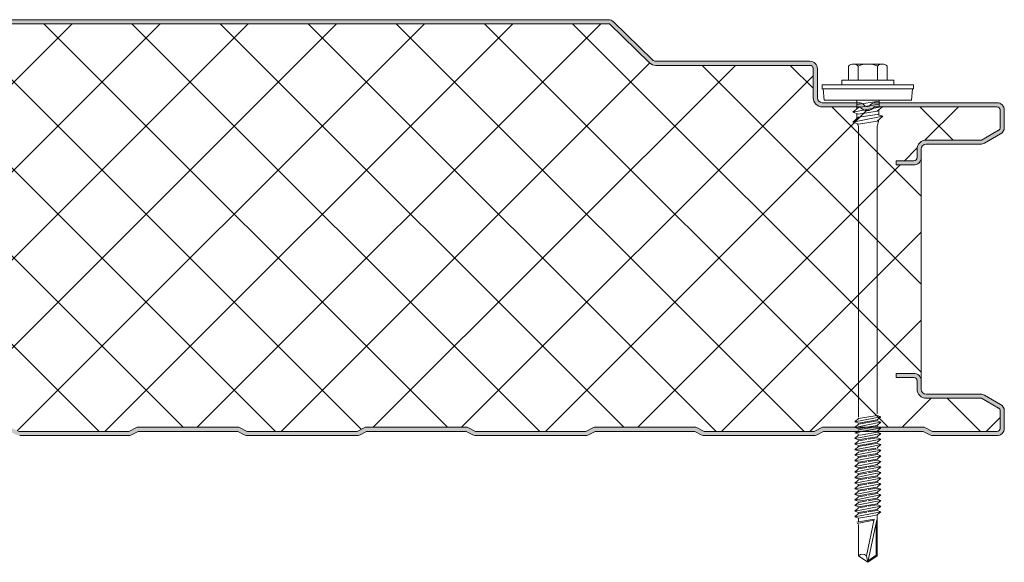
# Model space of a CAD drawing. Header units: millimetres. Extents: x 236 to 8441, y -357 to 1545.
# Tile 5 of 10: x 1140 to 1377, y 961 to 1092. Entities that reach past the tile are written whole.
import ezdxf

# ---------------------------------------------------------------- set-up
doc = ezdxf.new("R2010")
doc.units = ezdxf.units.MM
doc.layers.add('A-DETL-GENF', color=92, linetype='Continuous', lineweight=13)

# ---------------------------------------------------------------- blocks, each defined once
blk = doc.blocks.new('HFX 1000 - 3 RIB - FINELINE - HFX 1000 100mm - 3 RIB - FINELINE-4449114-ALL PANELS 5')
at = {"layer": 'A-DETL-GENF'}
h = blk.add_hatch(color=256, dxfattribs=at)
h.paths.add_polyline_path([(1.9, 0), (17.49, 0.06), (17.94, 0.22), (19.54, 1), (43.5, 1), (45.51, 0.06), (46, 0), (72.49, 0.06), (72.94, 0.22), (74.5, 1), (98.5, 1), (100.51, 0.06), (101, 0), (127.49, 0.06), (127.94, 0.22), (129.5, 1), (153.61, 0.95), (155.51, 0.06), (156, 0), (182.49, 0.06), (182.94, 0.22), (184.5, 1), (208.5, 1), (210.51, 0.06), (211.47, 0), (237.49, 0.06), (237.94, 0.22), (239.5, 1), (263.5, 1), (265.51, 0.06), (266, 0), (292.49, 0.06), (292.94, 0.22), (294.5, 1), (318.5, 1), (320.51, 0.06), (321, 0), (347.49, 0.06), (347.94, 0.22), (349.5, 1), (373.5, 1), (375.51, 0.06), (376, 0), (402.49, 0.06), (402.99, 0.25), (404.5, 1), (428.5, 1), (430.51, 0.06), (431, 0), (457.49, 0.06), (457.94, 0.22), (459.5, 1), (483.5, 1), (485.51, 0.06), (486, 0), (512.49, 0.06), (512.94, 0.22), (514.5, 1), (538.5, 1), (540.51, 0.06), (541, 0), (567.49, 0.06), (567.94, 0.22), (569.5, 1), (593.5, 1), (595.51, 0.06), (596, 0), (622.49, 0.06), (622.94, 0.22), (624.5, 1), (648.5, 1), (650.51, 0.06), (651, 0), (677.49, 0.06), (677.94, 0.22), (679.5, 1), (703.5, 1), (705.51, 0.06), (706, 0), (732.49, 0.06), (732.94, 0.22), (734.59, 1), (758.5, 1), (760.51, 0.06), (761, 0), (787.49, 0.06), (787.94, 0.22), (789.5, 1), (813.5, 1), (815.51, 0.06), (816, 0), (842.49, 0.06), (842.94, 0.22), (844.5, 1), (868.5, 1), (870.51, 0.06), (871, 0), (897.49, 0.06), (897.94, 0.22), (899.5, 1), (923.5, 1), (925.51, 0.06), (926, 0), (952.49, 0.06), (952.94, 0.22), (954.5, 1), (978.5, 1), (980.51, 0.06), (981, 0), (996.6, 0.05), (996.67, 0.06), (997.1, 0.24), (997.48, 0.53), (997.8, 1), (997.94, 1.33), (998, 2.18), (998, 5.96), (997.9, 6.53), (997.76, 6.86), (997.48, 7.23), (997, 7.58), (993.22, 9.76), (992.79, 9.94), (992.32, 10), (978.89, 10.04), (978.6, 10.16), (978.35, 10.35), (978.16, 10.6), (978.04, 10.89), (978, 11.2), (978, 13.2), (977.94, 13.67), (977.76, 14.1), (977.48, 14.47), (977, 14.8), (976.67, 14.94), (976.2, 15), (972, 15), (972, 14), (976.41, 13.97), (976.77, 13.77), (976.98, 13.41), (977, 13.2), (977, 11.2), (977.08, 10.63), (977.3, 10.1), (977.65, 9.64), (978.1, 9.29), (978.74, 9.06), (979.2, 9), (992.54, 9), (996.77, 6.53), (996.98, 6.17), (997, 5.96), (996.98, 1.59), (996.77, 1.23), (996.41, 1.03), (996.2, 1), (980.74, 1), (978.63, 2), (954.27, 2), (952.27, 1), (925.74, 1), (923.74, 2), (899.27, 2), (897.27, 1), (870.74, 1), (868.74, 2), (844.27, 2), (842.27, 1), (815.74, 1), (813.74, 2), (789.27, 2), (787.27, 1), (760.74, 1), (758.74, 2), (734.27, 2), (732.27, 1), (705.74, 1), (703.74, 2), (679.27, 2), (677.27, 1), (650.74, 1), (648.74, 2), (624.27, 2), (622.27, 1), (595.74, 1), (593.74, 2), (569.27, 2), (567.27, 1), (540.74, 1), (538.74, 2), (514.27, 2), (512.27, 1), (485.74, 1), (483.74, 2), (459.27, 2), (457.27, 1), (430.74, 1), (428.74, 2), (404.27, 2), (402.27, 1), (375.74, 1), (373.74, 2), (349.27, 2), (347.27, 1), (320.74, 1), (318.74, 2), (294.27, 2), (292.27, 1), (265.74, 1), (263.74, 2), (239.27, 2), (237.27, 1), (210.74, 1), (208.74, 2), (184.27, 2), (182.27, 1), (155.74, 1), (153.74, 2), (129.27, 2), (127.27, 1), (100.74, 1), (98.74, 2), (74.27, 2), (72.27, 1), (45.74, 1), (43.74, 2), (19.27, 2), (17.27, 1), (1.59, 1.03), (1.23, 1.23), (1.03, 1.59), (1, 2.22), (1, 9.3), (0.93, 9.87), (0.71, 10.4), (0.36, 10.86), (-0.1, 11.21), (-0.63, 11.43), (-1.2, 11.5), (-20.41, 11.53), (-20.77, 11.73), (-20.97, 12.09), (-21, 12.3), (-20.97, 13.41), (-20.77, 13.77), (-20.41, 13.97), (-20.2, 14), (-16, 14), (-16, 15), (-20.41, 14.97), (-20.67, 14.94), (-21.1, 14.76), (-21.47, 14.47), (-21.76, 14.1), (-21.94, 13.67), (-22, 13.2), (-22, 12.3), (-21.9, 11.73), (-21.76, 11.4), (-21.47, 11.03), (-21, 10.7), (-20.67, 10.56), (-20.2, 10.5), (-0.89, 10.46), (-0.6, 10.34), (-0.35, 10.15), (-0.16, 9.9), (-0.04, 9.61), (0, 9.3), (0, 1.8), (0.06, 1.33), (0.24, 0.9), (0.53, 0.53), (1, 0.2), (1.33, 0.06), (1.8, 0)])
h.paths.add_polyline_path([(976.2, 65.19), (976.67, 65.26), (977.1, 65.44), (977.48, 65.72), (977.76, 66.09), (977.94, 66.53), (978, 66.99), (978.04, 69.31), (978.16, 69.59), (978.35, 69.84), (978.63, 70.05), (978.89, 70.15), (979.2, 70.19), (992.54, 70.22), (992.79, 70.26), (993.22, 70.44), (997.1, 72.67), (997.48, 72.96), (997.76, 73.33), (997.94, 73.77), (998, 74.23), (998, 78.39), (997.94, 78.86), (997.76, 79.29), (997.48, 79.67), (997, 79.99), (996.6, 80.14), (996.04, 80.19), (966.68, 80.15), (966.6, 80.14), (966.18, 79.97), (965.23, 79.32), (964.77, 79.32), (964.36, 79.52), (964.2, 79.7), (963.65, 80.04), (963.41, 80.14), (962.95, 80.19), (953.89, 80.24), (953.47, 80.46), (953.35, 80.55), (953.16, 80.79), (953.04, 81.08), (953, 81.39), (953, 88.39), (952.94, 88.86), (952.65, 89.44), (952.48, 89.67), (952, 89.99), (951.67, 90.13), (950.84, 90.19), (913.85, 90.23), (913.56, 90.35), (913.07, 90.77), (903.63, 99.9), (903.47, 99.99), (902.99, 100.15), (902.66, 100.19), (702.34, 100.15), (702.05, 100.07), (701.61, 99.83), (701.41, 99.68), (691.73, 90.34), (691.48, 90.23), (691.03, 90.19), (663.85, 90.23), (663.56, 90.35), (663.05, 90.8), (653.61, 99.92), (653.55, 99.96), (652.99, 100.15), (652.66, 100.19), (452.34, 100.15), (452.06, 100.07), (451.71, 99.91), (451.41, 99.68), (441.74, 90.34), (441.32, 90.21), (441.18, 90.19), (413.85, 90.23), (413.56, 90.35), (413.07, 90.77), (403.62, 99.91), (403.44, 100.01), (402.99, 100.15), (402.67, 100.19), (202.34, 100.15), (202.01, 100.06), (201.68, 99.89), (201.41, 99.68), (191.74, 90.34), (191.48, 90.23), (191.18, 90.19), (163.85, 90.23), (163.45, 90.44), (163.01, 90.84), (153.59, 99.93), (153.45, 100.01), (152.99, 100.15), (152.67, 100.19), (-47.66, 100.15), (-47.79, 100.14), (-48.22, 99.96), (-48.7, 99.58), (-55.75, 92.65), (-55.95, 92.11), (-55.99, 91.93), (-55.95, 91.44), (-55.88, 91.19), (-55.7, 90.86), (-55.44, 90.58), (-55.13, 90.37), (-54.54, 90.21), (-53.99, 90.19), (-26.2, 90.15), (-0.56, 82.27), (-0.33, 82.09), (-0.15, 81.85), (-0.04, 81.56), (0, 81.26), (-0.04, 71.08), (-0.16, 70.79), (-0.35, 70.55), (-0.63, 70.34), (-0.89, 70.24), (-1.2, 70.19), (-20.41, 70.17), (-20.67, 70.13), (-21.1, 69.95), (-21.47, 69.67), (-21.8, 69.19), (-21.94, 68.86), (-22, 68.39), (-22, 66.99), (-21.94, 66.53), (-21.76, 66.09), (-21.47, 65.72), (-21.1, 65.44), (-20.67, 65.26), (-20.2, 65.19), (-16, 65.19), (-16, 66.19), (-20.41, 66.22), (-20.77, 66.43), (-20.97, 66.79), (-21, 66.99), (-20.97, 68.6), (-20.77, 68.96), (-20.41, 69.17), (-20.2, 69.19), (-1.2, 69.19), (-0.63, 69.27), (-0.1, 69.49), (0.36, 69.84), (0.71, 70.29), (0.93, 70.83), (1, 71.39), (1, 81.26), (0.93, 81.82), (0.72, 82.34), (0.39, 82.79), (-0.05, 83.14), (-0.56, 83.37), (-26.2, 91.19), (-54.54, 91.21), (-54.82, 91.37), (-54.97, 91.62), (-54.99, 91.87), (-54.88, 92.14), (-54.67, 92.37), (-47.66, 99.19), (152.99, 99.19), (162.62, 89.82), (163.07, 89.48), (163.6, 89.27), (164.16, 89.19), (191.18, 89.19), (191.74, 89.27), (192.26, 89.48), (192.71, 89.82), (202.34, 99.19), (402.99, 99.19), (412.62, 89.82), (413.07, 89.48), (413.59, 89.27), (414.15, 89.19), (441.18, 89.19), (441.74, 89.27), (442.26, 89.48), (442.71, 89.82), (452.34, 99.19), (652.99, 99.19), (662.62, 89.82), (663.07, 89.48), (663.59, 89.27), (664.15, 89.19), (691.17, 89.19), (691.73, 89.27), (692.26, 89.48), (692.71, 89.82), (702.34, 99.19), (902.99, 99.19), (912.62, 89.82), (913.07, 89.48), (913.59, 89.27), (914.15, 89.19), (951.41, 89.17), (951.77, 88.96), (951.98, 88.6), (952, 88.39), (952, 81.39), (952.08, 80.83), (952.3, 80.29), (952.65, 79.84), (953.1, 79.49), (953.63, 79.27), (954.2, 79.19), (963.33, 79.19), (963.65, 78.82), (964.05, 78.53), (964.51, 78.35), (965, 78.29), (965.67, 78.42), (965.95, 78.53), (966.36, 78.82), (966.68, 79.19), (996.41, 79.17), (996.77, 78.96), (996.98, 78.6), (997, 78.39), (996.98, 74.03), (996.77, 73.67), (996.6, 73.54), (992.54, 71.19), (979.2, 71.19), (978.63, 71.12), (978.1, 70.9), (977.65, 70.55), (977.3, 70.09), (977.08, 69.56), (977, 68.99), (976.98, 66.79), (976.77, 66.43), (976.41, 66.22), (976.2, 66.19), (972, 66.19), (972, 65.19), (972.99, 65.19)])
h = blk.add_hatch(dxfattribs=at)
h.set_pattern_fill('FP_3', color=256, style=0, pattern_type=2)
h.set_pattern_definition([(45, (-378.583, -991.559), (-10.6066, 10.6066), []), (135, (-378.583, -991.559), (-10.6066, -10.6066), [])])
h.paths.add_polyline_path([(17.27, 1), (19.27, 2), (43.74, 2), (45.74, 1), (72.27, 1), (74.27, 2), (98.74, 2), (100.74, 1), (127.27, 1), (129.27, 2), (153.74, 2), (155.74, 1), (182.27, 1), (184.27, 2), (208.74, 2), (210.74, 1), (237.27, 1), (239.27, 2), (263.74, 2), (265.74, 1), (292.27, 1), (294.27, 2), (318.74, 2), (320.74, 1), (347.27, 1), (349.27, 2), (373.74, 2), (375.74, 1), (402.27, 1), (404.27, 2), (428.74, 2), (430.74, 1), (457.27, 1), (459.27, 2), (483.74, 2), (485.74, 1), (512.27, 1), (514.27, 2), (538.74, 2), (540.74, 1), (567.27, 1), (569.27, 2), (593.74, 2), (595.74, 1), (622.27, 1), (624.27, 2), (648.74, 2), (650.74, 1), (677.27, 1), (679.27, 2), (703.74, 2), (705.74, 1), (732.27, 1), (734.27, 2), (758.74, 2), (760.74, 1), (787.27, 1), (789.27, 2), (813.74, 2), (815.74, 1), (842.27, 1), (844.27, 2), (868.74, 2), (870.74, 1), (897.27, 1), (899.27, 2), (923.74, 2), (925.74, 1), (952.27, 1), (954.27, 2), (978.74, 2), (980.74, 1), (996.41, 1.03), (996.77, 1.23), (996.9, 1.4), (997, 1.8), (997, 5.96), (996.9, 6.36), (996.6, 6.65), (992.54, 9), (979.2, 9), (978.63, 9.07), (978.1, 9.29), (977.65, 9.64), (977.3, 10.1), (977.08, 10.63), (977, 11.2), (977, 13.2), (976.9, 13.6), (976.6, 13.89), (976.2, 14), (972, 14), (972, 15), (976.2, 15), (976.67, 14.94), (977.1, 14.76), (977.48, 14.47), (977.76, 14.1), (977.94, 13.67), (978, 13.2), (978, 66.99), (977.94, 66.53), (977.76, 66.09), (977.48, 65.72), (977.1, 65.44), (976.67, 65.26), (976.2, 65.19), (972, 65.19), (972, 66.19), (976.41, 66.22), (976.77, 66.43), (976.9, 66.59), (977, 66.99), (977, 68.99), (977.08, 69.56), (977.3, 70.09), (977.65, 70.55), (978.1, 70.9), (978.63, 71.12), (979.2, 71.19), (992.54, 71.19), (996.77, 73.67), (996.9, 73.83), (997, 74.23), (997, 78.39), (996.9, 78.79), (996.6, 79.09), (996.2, 79.19), (966.68, 79.19), (966.36, 78.82), (965.95, 78.53), (965.49, 78.35), (965, 78.29), (964.51, 78.35), (964.05, 78.53), (963.65, 78.82), (963.33, 79.19), (954.2, 79.19), (953.63, 79.27), (953.1, 79.49), (952.65, 79.84), (952.3, 80.29), (952.08, 80.83), (952, 81.39), (952, 88.39), (951.9, 88.79), (951.6, 89.09), (951.2, 89.19), (914.15, 89.19), (913.59, 89.27), (913.07, 89.48), (912.62, 89.82), (902.99, 99.19), (702.34, 99.19), (692.71, 89.82), (692.26, 89.48), (691.73, 89.27), (691.17, 89.19), (664.15, 89.19), (663.59, 89.27), (663.07, 89.48), (662.62, 89.82), (652.99, 99.19), (452.34, 99.19), (442.71, 89.82), (442.26, 89.48), (441.74, 89.27), (441.18, 89.19), (414.15, 89.19), (413.59, 89.27), (413.07, 89.48), (412.62, 89.82), (402.99, 99.19), (202.34, 99.19), (192.71, 89.82), (192.26, 89.48), (191.74, 89.27), (191.18, 89.19), (164.16, 89.19), (163.6, 89.27), (163.07, 89.48), (162.62, 89.82), (152.99, 99.19), (-47.66, 99.19), (-54.91, 92.11), (-54.97, 91.99), (-54.95, 91.57), (-54.79, 91.34), (-54.54, 91.21), (-54.4, 91.19), (-26.2, 91.19), (-0.56, 83.37), (-0.05, 83.14), (0.39, 82.79), (0.72, 82.34), (0.93, 81.82), (1, 81.26), (1, 71.39), (0.93, 70.83), (0.71, 70.29), (0.36, 69.84), (-0.1, 69.49), (-0.63, 69.27), (-1.2, 69.19), (-20.41, 69.17), (-20.77, 68.96), (-20.89, 68.79), (-21, 68.39), (-21, 66.99), (-20.89, 66.59), (-20.6, 66.3), (-20.2, 66.19), (-16, 66.19), (-16, 65.19), (-20.2, 65.19), (-20.67, 65.26), (-21.1, 65.44), (-21.47, 65.72), (-21.76, 66.09), (-21.94, 66.53), (-22, 66.99), (-22, 13.2), (-21.94, 13.67), (-21.76, 14.1), (-21.47, 14.47), (-21.1, 14.76), (-20.67, 14.94), (-20.2, 15), (-16, 15), (-16, 14), (-20.41, 13.97), (-20.77, 13.77), (-20.89, 13.6), (-21, 13.2), (-21, 12.3), (-20.89, 11.9), (-20.6, 11.61), (-20.2, 11.5), (-1.2, 11.5), (-0.63, 11.43), (-0.1, 11.21), (0.36, 10.86), (0.71, 10.4), (0.93, 9.87), (1, 9.3), (1, 1.8), (1.11, 1.4), (1.4, 1.11), (1.8, 1)])
for p, q in [((902.66, 100.19), (702.66, 100.19)), ((913.31, 90.53), (903.92, 99.68)), ((902.99, 99.19), (702.34, 99.19)), ((912.62, 89.82), (902.99, 99.19)), ((951.2, 90.19), (914.15, 90.19)), ((951.2, 89.19), (914.15, 89.19)), ((952, 81.39), (952, 88.39)), ((953, 81.39), (953, 88.39)), ((960.52, 88.99), (960.52, 85.66)), ((961.68, 89.51), (968.64, 89.51)), ((962.84, 88.99), (962.84, 85.66)), ((967.48, 88.99), (967.48, 85.66)), ((969.8, 88.99), (969.8, 85.66)), ((971.41, 85.66), (958.91, 85.66)), ((958.91, 85.66), (958.91, 84.51)), ((971.41, 84.51), (971.41, 85.66)), ((976.16, 84.51), (954.16, 84.51)), ((954.16, 84.51), (954.16, 83.51)), ((954.16, 83.51), (976.16, 83.51)), ((954.41, 83.51), (954.63, 80.82)), ((975.69, 80.82), (975.91, 83.51)), ((976.16, 83.51), (976.16, 84.51)), ((975.69, 80.82), (954.63, 80.82)), ((962.47, 80.82), (962.47, 78.69)), ((967.86, 80.82), (967.86, 79.12)), ((962.95, 80.19), (954.2, 80.19)), ((963.33, 79.19), (954.2, 79.19)), ((961.55, 77.89), (968.77, 79.3)), ((962.91, 79.07), (961.55, 77.89)), ((967.86, 80.56), (962.47, 79.73)), ((967.86, 79.83), (962.91, 79.07)), ((996.2, 79.19), (966.68, 79.19)), ((996.2, 80.19), (967.05, 80.19)), ((968.77, 79.3), (967.41, 78.12)), ((967.77, 78.43), (967.77, 77.26)), ((997, 74.23), (997, 78.39)), ((998, 74.23), (998, 78.39)), ((962.91, 77.43), (961.55, 77.89)), ((961.55, 75.52), (968.77, 76.92)), ((962.91, 76.7), (961.55, 75.52)), ((962.47, 77.58), (962.47, 76.32)), ((967.41, 78.12), (962.91, 77.43)), ((967.41, 77.39), (962.91, 76.7)), ((968.77, 76.92), (967.41, 77.39)), ((967.41, 75.74), (968.77, 76.92)), ((967.42, 74.47), (967.79, 76.08)), ((961.55, 75.52), (962.91, 75.05)), ((962.6, 75.16), (962.92, 74.43)), ((962.91, 75.05), (967.41, 75.74)), ((962.92, 74.43), (962.92, 4.43)), ((967.42, 5.25), (967.42, 74.47)), ((992.54, 71.19), (996.6, 73.54)), ((979.2, 71.19), (992.54, 71.19)), ((993.22, 70.44), (997.1, 72.67)), ((977, 66.99), (977, 68.99)), ((978, 66.99), (978, 68.99)), ((979.2, 70.19), (992.32, 70.19)), ((978, 13.2), (978, 66.99)), ((972, 65.19), (972, 66.19)), ((972, 66.19), (976.2, 66.19)), ((976.2, 65.19), (972, 65.19)), ((972, 14), (972, 15)), ((972, 15), (976.2, 15)), ((976.2, 14), (972, 14)), ((977, 11.2), (977, 13.2)), ((978, 11.2), (978, 13.2)), ((992.32, 10), (979.2, 10)), ((997.1, 7.52), (993.22, 9.76)), ((992.54, 9), (979.2, 9)), ((996.6, 6.65), (992.54, 9)), ((962.91, 4.12), (967.41, 4.87)), ((968.31, 4.56), (967.41, 4.87)), ((997, 1.8), (997, 5.96)), ((998, 1.8), (998, 5.96)), ((962.01, 3.34), (968.31, 4.56)), ((962.91, 4.12), (962.01, 3.34)), ((962.01, 3.34), (962.91, 3.03)), ((962.01, 1.99), (968.31, 3.22)), ((962.91, 2.77), (962.01, 1.99)), ((962.91, 3.03), (967.41, 3.78)), ((967.41, 3.53), (962.91, 2.77)), ((967.41, 2.44), (962.91, 1.68)), ((968.31, 4.56), (967.41, 3.78)), ((968.31, 3.22), (967.41, 3.53)), ((968.31, 3.22), (967.41, 2.44)), ((760.74, 1), (787.27, 1)), ((787.27, 1), (789.27, 2)), ((787.94, 0.22), (789.5, 1)), ((789.27, 2), (813.74, 2)), ((789.5, 1), (813.5, 1)), ((813.5, 1), (815.06, 0.22)), ((813.74, 2), (815.74, 1)), ((815.74, 1), (842.27, 1)), ((816, 0), (842.01, 0)), ((842.27, 1), (844.27, 2)), ((842.94, 0.22), (844.5, 1)), ((844.27, 2), (868.74, 2)), ((844.5, 1), (868.5, 1)), ((868.5, 1), (870.06, 0.22)), ((868.74, 2), (870.74, 1)), ((870.74, 1), (897.27, 1)), ((871, 0), (897.01, 0)), ((897.27, 1), (899.27, 2)), ((897.94, 0.22), (899.5, 1)), ((899.27, 2), (923.74, 2)), ((899.5, 1), (923.5, 1)), ((923.5, 1), (925.06, 0.22)), ((923.74, 2), (925.74, 1)), ((925.74, 1), (952.27, 1)), ((926, 0), (952.01, 0)), ((952.27, 1), (954.27, 2)), ((952.94, 0.22), (954.5, 1)), ((954.27, 2), (978.74, 2)), ((954.5, 1), (978.5, 1)), ((962.01, 1.99), (962.91, 1.68)), ((962.01, 0.65), (963.11, 0.86)), ((962.01, 0.65), (962.91, 0.34)), ((962.91, 0.08), (962.01, -0.7)), ((962.4, 0.72), (962.99, 1.19)), ((967.41, 2.18), (962.91, 1.43)), ((962.91, 0.08), (963.76, 0.22)), ((962.92, 0.82), (968.31, 1.87)), ((963.76, 0.22), (967.41, 0.83)), ((968.31, 0.52), (964.26, -0.26)), ((968.31, 0.52), (967.18, 0.91)), ((968.31, 1.87), (967.24, 0.81)), ((968.31, 1.87), (967.41, 2.18)), ((968.31, 0.52), (967.41, -0.26)), ((978.5, 1), (980.06, 0.22)), ((978.74, 2), (980.74, 1)), ((980.74, 1), (996.2, 1)), ((981, 0), (996.2, 0)), ((761, 0), (787.01, 0)), ((964.26, -0.26), (962.01, -0.7)), ((962.01, -0.7), (962.91, -1.01)), ((962.91, -1.27), (962.01, -2.05)), ((962.01, -2.05), (965.4, -1.39)), ((962.01, -2.05), (962.91, -2.36)), ((962.91, -1.01), (964.71, -0.71)), ((964.93, -0.93), (962.91, -1.27)), ((965.88, -1.86), (962.91, -2.36)), ((966.11, -2.08), (962.91, -2.61)), ((964.71, -0.71), (967.41, -0.26)), ((967.41, -0.51), (965.25, -0.87)), ((965.4, -1.39), (968.31, -0.82)), ((967.41, -1.6), (965.88, -1.86)), ((967.41, -1.86), (966.11, -2.08)), ((966.55, -2.51), (968.31, -2.17)), ((968.31, -2.17), (967.38, -2.96)), ((968.31, -0.82), (967.41, -0.51)), ((968.31, -0.82), (967.41, -1.6)), ((968.31, -2.17), (967.41, -1.86)), ((962.01, -3.39), (966.55, -2.51)), ((962.91, -2.61), (962.01, -3.39)), ((962.01, -3.39), (962.91, -3.7)), ((962.91, -3.96), (962.01, -4.74)), ((962.01, -4.74), (965.4, -4.08)), ((962.01, -4.74), (962.91, -5.05)), ((962.91, -3.7), (967.06, -3.01)), ((964.93, -3.62), (962.91, -3.96)), ((965.88, -4.55), (962.91, -5.05)), ((967.41, -3.21), (965.25, -3.57)), ((967.41, -4.56), (965.25, -4.92)), ((965.4, -4.08), (968.31, -3.52)), ((967.41, -4.3), (965.88, -4.55)), ((968.31, -3.52), (967.41, -3.21)), ((968.31, -3.52), (967.41, -4.3)), ((968.31, -4.87), (967.41, -4.56)), ((962.91, -5.31), (962.01, -6.09)), ((962.01, -6.09), (965.4, -5.43)), ((962.01, -6.09), (962.91, -6.4)), ((962.91, -6.65), (962.01, -7.43)), ((962.01, -7.43), (965.4, -6.77)), ((964.93, -4.97), (962.91, -5.31)), ((965.88, -5.9), (962.91, -6.4)), ((964.93, -6.31), (962.91, -6.65)), ((967.41, -5.9), (965.25, -6.26)), ((965.4, -5.43), (968.31, -4.87)), ((965.4, -6.77), (968.31, -6.21)), ((967.41, -5.65), (965.88, -5.9)), ((967.41, -6.99), (965.88, -7.25)), ((968.31, -4.87), (967.41, -5.65)), ((968.31, -6.21), (967.41, -5.9)), ((968.31, -6.21), (967.41, -6.99)), ((962.01, -7.43), (962.91, -7.74)), ((962.91, -8), (962.01, -8.78)), ((962.01, -8.78), (965.4, -8.12)), ((962.01, -8.78), (962.91, -9.09)), ((962.91, -9.35), (962.01, -10.13)), ((962.01, -10.13), (965.4, -9.47)), ((965.88, -7.25), (962.91, -7.74)), ((964.93, -7.66), (962.91, -8)), ((965.88, -8.59), (962.91, -9.09)), ((964.93, -9.01), (962.91, -9.35)), ((967.41, -7.25), (965.25, -7.61)), ((967.41, -8.59), (965.25, -8.95)), ((965.4, -8.12), (968.31, -7.56)), ((965.4, -9.47), (968.31, -8.9)), ((967.41, -8.34), (965.88, -8.59)), ((968.31, -7.56), (967.41, -7.25)), ((968.31, -7.56), (967.41, -8.34)), ((968.31, -8.9), (967.41, -8.59)), ((968.31, -8.9), (967.41, -9.68)), ((962.01, -10.13), (962.91, -10.44)), ((962.91, -10.69), (962.01, -11.47)), ((962.01, -11.47), (965.4, -10.81)), ((962.01, -11.47), (962.91, -11.78)), ((965.88, -9.94), (962.91, -10.44)), ((964.93, -10.35), (962.91, -10.69)), ((965.88, -11.29), (962.91, -11.78)), ((964.93, -11.7), (962.91, -12.04)), ((967.41, -9.94), (965.25, -10.3)), ((967.41, -11.29), (965.25, -11.65)), ((965.4, -10.81), (968.31, -10.25)), ((965.4, -12.16), (968.31, -11.6)), ((967.41, -9.68), (965.88, -9.94)), ((967.41, -11.03), (965.88, -11.29)), ((968.31, -10.25), (967.41, -9.94)), ((968.31, -10.25), (967.41, -11.03)), ((968.31, -11.6), (967.41, -11.29)), ((968.31, -11.6), (967.41, -12.38)), ((962.91, -12.04), (962.01, -12.82)), ((962.01, -12.82), (965.4, -12.16)), ((962.01, -12.82), (962.91, -13.13)), ((962.91, -13.39), (962.01, -14.17)), ((962.01, -14.17), (965.4, -13.51)), ((962.01, -14.17), (962.91, -14.48)), ((965.88, -12.63), (962.91, -13.13)), ((964.93, -13.05), (962.91, -13.39)), ((965.88, -13.98), (962.91, -14.48)), ((967.41, -12.63), (965.25, -12.99)), ((967.41, -13.98), (965.25, -14.34)), ((965.4, -13.51), (968.31, -12.94)), ((967.41, -12.38), (965.88, -12.63)), ((967.41, -13.72), (965.88, -13.98)), ((968.31, -12.94), (967.41, -12.63)), ((968.31, -12.94), (967.41, -13.72)), ((968.31, -14.29), (967.41, -13.98)), ((962.91, -14.73), (962.01, -15.51)), ((962.01, -15.51), (965.4, -14.85)), ((962.01, -15.51), (962.91, -15.82)), ((962.91, -16.08), (962.01, -16.86)), ((962.01, -16.86), (965.4, -16.2)), ((964.93, -14.39), (962.91, -14.73)), ((965.88, -15.33), (962.91, -15.82)), ((964.93, -15.74), (962.91, -16.08)), ((967.41, -15.33), (965.25, -15.69)), ((965.4, -14.85), (968.31, -14.29)), ((965.4, -16.2), (968.31, -15.64)), ((967.41, -15.07), (965.88, -15.33)), ((967.41, -16.42), (965.88, -16.67)), ((968.31, -14.29), (967.41, -15.07)), ((968.31, -15.64), (967.41, -15.33)), ((968.31, -15.64), (967.41, -16.42)), ((962.01, -16.86), (962.91, -17.17)), ((962.91, -17.43), (962.01, -18.21)), ((962.01, -18.21), (965.4, -17.55)), ((962.01, -18.21), (962.91, -18.52)), ((962.91, -18.77), (962.01, -19.55)), ((962.01, -19.55), (965.4, -18.89)), ((965.88, -16.67), (962.91, -17.17)), ((964.93, -17.09), (962.91, -17.43)), ((965.88, -18.02), (962.91, -18.52)), ((964.93, -18.43), (962.91, -18.77)), ((967.41, -16.67), (965.25, -17.03)), ((967.41, -18.02), (965.25, -18.38)), ((965.4, -17.55), (968.31, -16.98)), ((965.4, -18.89), (968.31, -18.33)), ((967.41, -17.76), (965.88, -18.02)), ((968.31, -16.98), (967.41, -16.67)), ((968.31, -16.98), (967.41, -17.76)), ((968.31, -18.33), (967.41, -18.02)), ((968.31, -18.33), (967.41, -19.11)), ((962.01, -19.55), (962.91, -19.86)), ((966.65, -20.13), (962.52, -20.86)), ((962.58, -21.18), (966.59, -20.4)), ((965.88, -19.37), (962.91, -19.86)), ((962.91, -19.86), (962.91, -20.79)), ((964.82, -28.95), (966.65, -20.13)), ((967.29, -20.27), (965.16, -30.52)), ((967.41, -19.11), (965.88, -19.37)), ((967.15, -20.95), (967.15, -28.81)), ((967.41, -28.95), (967.41, -19.11)), ((962.91, -21.38), (962.91, -28.95)), ((962.91, -28.95), (965.16, -30.52)), ((965.16, -30.52), (964.82, -28.95)), ((965.16, -30.52), (967.41, -28.95)), ((967.15, -28.81), (965.24, -30.15))]:
    blk.add_line(p, q, dxfattribs=at)
for centre, radius, start, end in [((902.66, 98.39), 1.8, 45.7585, 90), ((914.15, 91.39), 1.2, 225.7585, 270), ((951.2, 88.39), 1.8, 360, 90), ((914.15, 91.39), 2.2, 225.7585, 270), ((951.2, 88.39), 0.8, 0, 90), ((951.2, 88.39), 0.8, 360, 30), ((961.68, 87.97), 1.54, 41.3319, 138.6681), ((965.16, 84.12), 5.39, 64.5175, 115.4825), ((968.64, 87.97), 1.54, 41.3319, 138.6681), ((954.2, 81.39), 2.2, 180, 270), ((954.2, 81.39), 1.2, 180, 270), ((962.95, 78.39), 1.8, 46.2896, 90), ((965, 80.29), 2, 213.1529, 326.8471), ((965, 80.29), 1, 216.3442, 323.6558), ((967.05, 78.39), 1.8, 90, 133.7104), ((996.2, 78.39), 1.8, 360, 90), ((996.2, 78.39), 0.8, 0, 90), ((996.2, 78.39), 0.8, 360, 30), ((996.2, 74.23), 0.8, 300, 360), ((996.2, 74.23), 0.8, 330, 360), ((996.2, 74.23), 1.8, 300, 0), ((979.2, 68.99), 2.2, 90, 180), ((979.2, 68.99), 1.2, 90, 180), ((992.32, 71.99), 1.8, 270, 300), ((976.2, 66.99), 1.8, 270, 360), ((976.2, 66.99), 0.8, 270, 360), ((976.2, 66.99), 0.8, 330, 0), ((976.2, 13.2), 1.8, 0, 90), ((976.2, 13.2), 0.8, 0, 90), ((976.2, 13.2), 0.8, 360, 30), ((979.2, 11.2), 2.2, 180, 270), ((979.2, 11.2), 1.2, 180, 270), ((992.32, 8.2), 1.8, 60, 90), ((996.2, 5.96), 1.8, 0, 60), ((996.2, 5.96), 0.8, 360, 60), ((996.2, 5.96), 0.8, 360, 30), ((787.01, 2.1), 2.1, 270, 296.5651), ((816, 2.1), 2.1, 243.4349, 270), ((842.01, 2.1), 2.1, 270, 296.5651), ((871, 2.1), 2.1, 243.4349, 270), ((897.01, 2.1), 2.1, 270, 296.5651), ((926, 2.1), 2.1, 243.4349, 270), ((952.01, 2.1), 2.1, 270, 296.5651), ((981, 2.1), 2.1, 243.4349, 270), ((996.2, 1.8), 1.8, 270, 0), ((996.2, 1.8), 0.8, 270, 0), ((996.2, 1.8), 0.8, 330, 0), ((963.86, -29.98), 1.41, 47.2756, 132.7244)]:
    blk.add_arc(centre, radius, start, end, dxfattribs=at)

msp = doc.modelspace()

# ---------------------------------------------------------------- block references
at = {"layer": 'A-DETL-GENF'}
msp.add_blockref('HFX 1000 - 3 RIB - FINELINE - HFX 1000 100mm - 3 RIB - FINELINE-4449114-ALL PANELS 5', (378.58, 991.56), dxfattribs=at)

doc.saveas('drawing.dxf')
